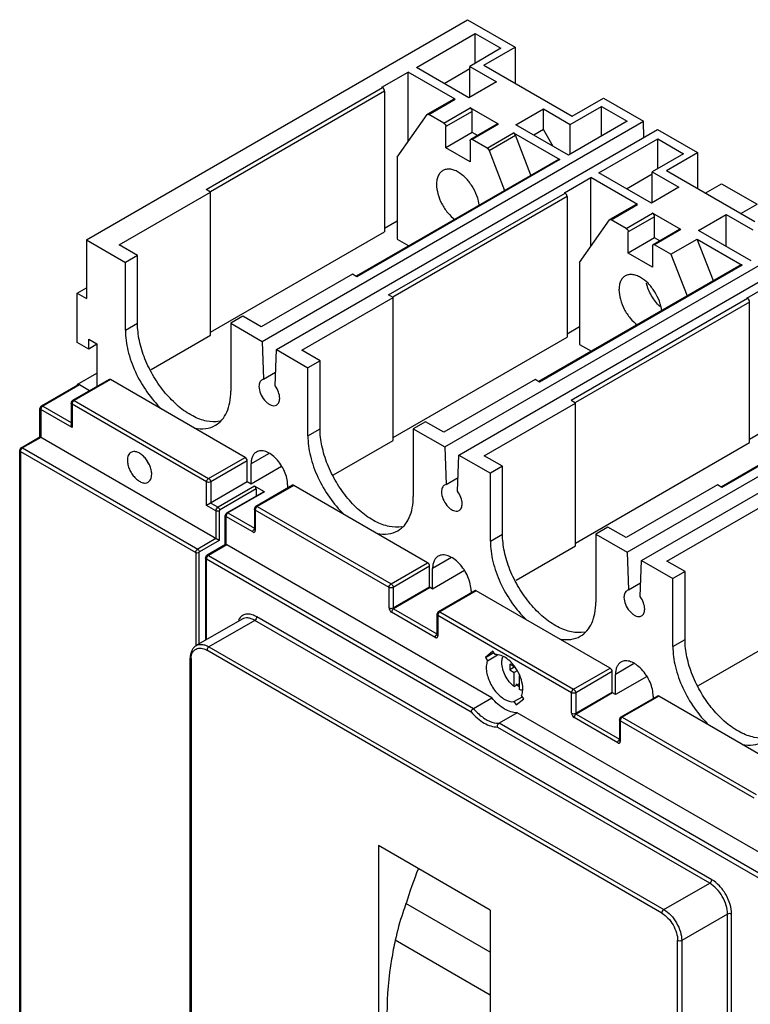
# Model space of a CAD drawing. Header units: millimetres. Extents: x 31 to 240, y 29 to 349.
# Tile 2 of 3: x 31 to 159, y 178 to 349. Entities that reach past the tile are written whole.
import ezdxf

# ---------------------------------------------------------------- set-up
doc = ezdxf.new("R2010")
doc.units = ezdxf.units.MM
doc.header["$LTSCALE"] = 24.598849
doc.layers.get('0').update_dxf_attribs({"linetype": 'CONTINUOUS'})

msp = doc.modelspace()

# ---------------------------------------------------------------- linework, layer by layer
at = {"color": 7, "linetype": 'Continuous'}
for p, q in [((43.01, 310.79), (109.48, 349.16)), ((109.48, 349.16), (117.75, 344.39)), ((100.55, 340.85), (110.8, 346.77)), ((110.8, 341.58), (110.8, 346.77)), ((110.8, 346.77), (115.29, 344.18)), ((115.29, 344.18), (109.85, 341.03)), ((112.31, 341.24), (117.75, 344.39)), ((117.75, 344.39), (117.75, 338.1)), ((94.53, 337.39), (99.12, 340.04)), ((99.12, 327.96), (99.12, 340.04)), ((107.31, 335.31), (99.12, 340.04)), ((109.71, 335.56), (100.55, 340.85)), ((105.36, 338.07), (109.85, 340.67)), ((109.85, 335.64), (109.85, 341.03)), ((109.85, 341.03), (114.51, 338.34)), ((112.31, 341.24), (127.72, 332.34)), ((114.51, 338.34), (109.71, 335.56)), ((63.89, 319.56), (94.64, 337.32)), ((95, 336.71), (64.63, 319.17)), ((94.64, 337.32), (94.53, 337.39)), ((95, 336.71), (95, 312.21)), ((107.06, 335.34), (102.46, 332.68)), ((102.71, 332.66), (107.31, 335.31)), ((127.72, 332.34), (133.17, 335.49)), ((133.17, 335.49), (140.14, 331.46)), ((105.33, 331.15), (109.93, 333.8)), ((110.28, 333.19), (105.69, 330.53)), ((114.88, 330.94), (109.93, 333.8)), ((110.28, 329.51), (110.28, 333.19)), ((117.91, 330.83), (122.72, 333.6)), ((122.72, 330.01), (122.72, 333.6)), ((122.72, 333.6), (127.38, 330.91)), ((127.38, 330.91), (132.83, 334.05)), ((132.83, 328.87), (132.83, 334.05)), ((132.83, 334.05), (137.32, 331.46)), ((73.67, 293.09), (140.14, 331.46)), ((97.2, 325.23), (102.4, 332.63)), ((102.4, 332.63), (102.46, 332.68)), ((105.33, 331.15), (102.71, 332.66)), ((137.32, 331.46), (127.07, 325.54)), ((140.23, 328.66), (140.14, 331.46)), ((76.14, 291.66), (142.61, 330.04)), ((105.69, 326.86), (105.69, 330.53)), ((110.28, 329.51), (105.69, 326.86)), ((114.63, 330.97), (110.03, 328.31)), ((114.88, 330.94), (110.28, 328.29)), ((111.2, 328.98), (110.28, 329.51)), ((127.07, 325.54), (117.91, 330.83)), ((122.72, 330.01), (121.02, 329.03)), ((124.41, 327.07), (122.72, 330.01)), ((127.38, 325.72), (127.38, 330.91)), ((142.61, 330.04), (149.57, 326.01)), ((109.93, 328.08), (109.93, 324.41)), ((112.91, 326.77), (110.28, 328.29)), ((112.91, 326.77), (117.5, 329.43)), ((113.21, 326.39), (117.81, 329.04)), ((117.5, 329.43), (125.55, 324.78)), ((120.52, 322.05), (117.81, 329.04)), ((132.37, 322.48), (142.62, 328.4)), ((142.62, 323.21), (142.62, 328.4)), ((142.62, 328.4), (147.11, 325.8)), ((109.93, 324.41), (105.69, 326.86)), ((113.21, 326.39), (115.93, 319.4)), ((125.3, 324.81), (90.04, 304.46)), ((125.55, 324.78), (90.19, 304.37)), ((97.2, 325.23), (97.2, 310.94)), ((147.11, 325.8), (141.67, 322.66)), ((144.13, 322.87), (149.57, 326.01)), ((149.57, 326.01), (149.57, 319.73)), ((141.67, 317.27), (141.67, 322.66)), ((141.67, 322.66), (146.33, 319.96)), ((144.13, 322.87), (159.54, 313.97)), ((126.35, 319.01), (130.94, 321.67)), ((130.94, 309.62), (130.94, 321.67)), ((139.11, 316.95), (130.94, 321.67)), ((141.53, 317.19), (132.37, 322.48)), ((137.18, 319.7), (141.67, 322.29)), ((64.66, 319.11), (63.89, 319.56)), ((146.33, 319.96), (141.53, 317.19)), ((150.92, 318.95), (153.75, 320.58)), ((153.75, 320.58), (159.96, 317)), ((48.75, 309.92), (64.66, 319.11)), ((64.66, 294.21), (64.66, 319.11)), ((95.71, 301.19), (126.46, 318.94)), ((126.82, 318.33), (96.45, 300.8)), ((126.46, 318.94), (126.35, 319.01)), ((126.82, 318.33), (126.82, 293.84)), ((138.86, 316.97), (134.27, 314.32)), ((134.51, 314.3), (139.11, 316.95)), ((157.13, 315.36), (159.96, 317)), ((129.01, 306.87), (134.21, 314.27)), ((134.21, 314.27), (134.27, 314.32)), ((137.15, 312.78), (134.51, 314.3)), ((137.15, 312.78), (141.74, 315.43)), ((142.09, 314.82), (137.49, 312.17)), ((146.66, 312.59), (141.74, 315.43)), ((142.09, 311.15), (142.09, 314.82)), ((149.73, 312.45), (154.54, 315.23)), ((154.54, 309.68), (154.54, 315.23)), ((154.54, 315.23), (159.2, 312.53)), ((97.2, 314.03), (95, 312.75)), ((105.49, 274.72), (171.96, 313.09)), ((146.44, 312.6), (141.84, 309.95)), ((146.66, 312.59), (142.07, 309.93)), ((158.89, 307.16), (149.73, 312.45)), ((43.01, 310.79), (43.01, 300.58)), ((43.01, 310.79), (49.8, 306.87)), ((64.66, 294.7), (95, 312.21)), ((97.2, 310.94), (99.24, 309.76)), ((107.96, 273.29), (174.43, 311.66)), ((137.49, 308.49), (137.49, 312.17)), ((142.09, 311.15), (137.49, 308.49)), ((143, 310.62), (142.09, 311.15)), ((144.92, 308.29), (149.51, 310.94)), ((152.33, 303.68), (149.51, 310.94)), ((149.51, 310.94), (157.36, 306.41)), ((51.92, 308.09), (48.75, 309.92)), ((141.74, 309.72), (141.74, 306.04)), ((144.92, 308.29), (142.07, 309.93)), ((51.92, 308.09), (49.8, 306.87)), ((51.92, 296.26), (51.92, 308.09)), ((141.74, 306.04), (137.49, 308.49)), ((144.92, 308.29), (147.74, 301.02)), ((49.8, 295.03), (49.8, 306.87)), ((157.11, 306.44), (121.86, 286.08)), ((157.36, 306.41), (122.01, 286)), ((129.01, 306.87), (129.01, 292.57)), ((89.41, 304.82), (73.5, 295.63)), ((90.19, 304.37), (89.41, 304.82)), ((41.42, 301.5), (43.01, 302.42)), ((158.17, 300.64), (162.76, 303.29)), ((41.42, 292.93), (41.42, 301.5)), ((41.42, 301.5), (43.01, 300.58)), ((80.57, 291.55), (96.48, 300.74)), ((96.48, 300.74), (95.71, 301.19)), ((96.48, 275.83), (96.48, 300.74)), ((158.3, 300.56), (127.53, 282.81)), ((158.3, 300.56), (158.17, 300.64)), ((158.65, 299.95), (128.27, 282.42)), ((158.65, 275.46), (158.65, 299.95)), ((70.31, 297.48), (68.19, 296.25)), ((73.5, 295.63), (70.31, 297.48)), ((49.8, 295.03), (51.92, 296.26)), ((68.19, 296.25), (68.19, 284.42)), ((68.19, 296.25), (73.67, 293.09)), ((129.01, 295.65), (126.82, 294.38)), ((43.44, 291.77), (43.44, 293.48)), ((43.44, 293.48), (44.85, 292.67)), ((54.3, 288.22), (64.66, 294.21)), ((96.48, 276.32), (126.82, 293.84)), ((137.31, 256.34), (203.78, 294.72)), ((43.44, 291.77), (41.42, 292.93)), ((44.85, 292.59), (43.44, 291.77)), ((44.85, 292.67), (44.85, 285.24)), ((73.67, 293.09), (73.9, 286.52)), ((129.01, 292.57), (131.06, 291.39)), ((139.78, 254.91), (206.25, 293.29)), ((75.91, 285.36), (76.14, 291.66)), ((76.14, 291.66), (81.62, 288.5)), ((83.74, 289.72), (80.57, 291.55)), ((83.74, 289.72), (81.62, 288.5)), ((81.62, 276.66), (81.62, 288.5)), ((83.74, 277.88), (83.74, 289.72)), ((41.42, 285.58), (44.85, 287.56)), ((73.9, 286.52), (76, 287.73)), ((188.93, 288.06), (153.68, 267.71)), ((189.18, 288.04), (153.83, 267.62)), ((35.16, 281.85), (41.53, 285.53)), ((41.78, 285.5), (35.41, 281.83)), ((46.97, 286.47), (40.61, 282.79)), ((47.22, 286.44), (40.86, 282.77)), ((41.42, 285.58), (41.42, 285.53)), ((41.52, 285.52), (41.42, 285.58)), ((43.54, 284.48), (41.78, 285.5)), ((70.69, 272.89), (47.22, 286.44)), ((73.9, 286.52), (73.63, 286.42)), ((121.23, 286.45), (105.32, 277.26)), ((122.01, 286), (121.23, 286.45)), ((35.41, 281.83), (40.36, 278.97)), ((40.36, 282.36), (40.36, 278.56)), ((40.5, 282.15), (40.5, 278.07)), ((63.97, 268.61), (40.5, 282.15)), ((40.86, 282.77), (64.32, 269.22)), ((75.91, 281.9), (76.18, 282)), ((112.39, 273.18), (128.3, 282.36)), ((128.3, 282.36), (127.53, 282.81)), ((128.3, 257.46), (128.3, 282.36)), ((34.91, 276.45), (34.91, 281.42)), ((35.06, 281.21), (35.06, 276.36)), ((40.5, 278.07), (35.06, 281.21)), ((40.5, 278.07), (40.36, 278.56)), ((102.13, 279.1), (100.01, 277.88)), ((105.32, 277.26), (102.13, 279.1)), ((31.63, 274.55), (34.91, 276.45)), ((35.06, 276.36), (31.88, 274.53)), ((66.17, 258.4), (34.91, 276.45)), ((81.62, 276.66), (83.74, 277.88)), ((100.01, 277.88), (100.01, 266.04)), ((100.01, 277.88), (105.49, 274.72)), ((160.82, 277.27), (158.65, 276.02)), ((86.12, 269.85), (96.48, 275.83)), ((105.49, 274.72), (105.72, 268.15)), ((128.3, 257.95), (158.65, 275.46)), ((31.38, 162.11), (31.38, 274.12)), ((31.52, 273.91), (31.52, 161.97)), ((31.52, 273.91), (62.07, 256.28)), ((31.88, 274.53), (62.42, 256.89)), ((64.32, 269.22), (70.69, 272.89)), ((74.75, 273.51), (71.72, 271.76)), ((107.73, 266.98), (107.96, 273.29)), ((107.96, 273.29), (113.44, 270.12)), ((115.56, 271.35), (112.39, 273.18)), ((71.04, 272.28), (64.68, 268.61)), ((71.04, 268.61), (71.04, 272.28)), ((71.72, 268.21), (71.72, 271.76)), ((77.01, 271.27), (71.72, 268.21)), ((115.56, 271.35), (113.44, 270.12)), ((115.56, 259.51), (115.56, 271.35)), ((113.44, 258.29), (113.44, 270.12)), ((71.04, 268.61), (63.97, 264.52)), ((63.97, 264.52), (63.97, 268.61)), ((64.68, 268.61), (64.68, 264.93)), ((72.32, 267.87), (65.96, 264.19)), ((71.72, 268.21), (71.04, 268.61)), ((74.06, 266.86), (72.32, 267.87)), ((78.92, 268.02), (72.56, 264.34)), ((79.17, 267.99), (72.81, 264.32)), ((78.09, 268.09), (78.09, 267.54)), ((102.51, 254.52), (79.17, 267.99)), ((105.72, 268.15), (105.45, 268.05)), ((105.72, 268.15), (107.82, 269.36)), ((153.05, 268.07), (137.14, 258.89)), ((153.83, 267.62), (153.05, 268.07)), ((72.6, 267.38), (66.24, 263.7)), ((67.49, 263.21), (73.86, 266.88)), ((74.06, 266.86), (67.69, 263.19)), ((72.6, 267.38), (72.6, 266.16)), ((65.6, 263.58), (63.97, 264.52)), ((64.68, 264.93), (65.96, 264.19)), ((72.81, 264.32), (96.14, 250.85)), ((65.6, 263.58), (65.6, 258.72)), ((66.17, 263.58), (66.17, 258.4)), ((67.23, 257.69), (67.22, 262.74)), ((67.34, 262.58), (67.34, 257.69)), ((72.02, 259.88), (67.34, 262.58)), ((67.69, 263.19), (72.31, 260.53)), ((72.31, 263.91), (72.31, 260.33)), ((72.45, 263.71), (72.45, 260.13)), ((95.79, 250.23), (72.45, 263.71)), ((107.73, 263.53), (108, 263.63)), ((144.21, 254.8), (160.12, 263.99)), ((113.44, 258.29), (115.56, 259.51)), ((133.95, 260.73), (131.83, 259.51)), ((131.83, 259.51), (131.83, 247.67)), ((131.83, 259.51), (137.31, 256.34)), ((137.14, 258.89), (133.95, 260.73)), ((65.6, 258.72), (62.42, 256.89)), ((66.17, 258.4), (62.71, 256.4)), ((67.25, 257.69), (64.04, 255.83)), ((67.47, 257.65), (64.29, 255.81)), ((67.25, 257.69), (67.34, 257.69)), ((113.69, 230.96), (67.47, 257.65)), ((117.94, 251.48), (128.3, 257.46)), ((62.07, 256.28), (62.07, 239.99)), ((62.63, 256.28), (62.63, 240.35)), ((64.29, 255.81), (110.51, 229.12)), ((137.31, 256.34), (137.54, 249.77)), ((63.79, 255.4), (63.79, 241.02)), ((63.94, 241.1), (63.94, 255.2)), ((63.94, 255.2), (110.07, 228.56)), ((96.14, 250.85), (102.51, 254.52)), ((106.69, 255.41), (103.37, 253.49)), ((139.55, 248.61), (139.78, 254.91)), ((139.78, 254.91), (145.26, 251.75)), ((147.38, 252.97), (144.21, 254.8)), ((102.86, 253.91), (96.5, 250.23)), ((102.86, 250.33), (102.86, 253.91)), ((103.37, 249.94), (103.37, 253.49)), ((108.94, 253.16), (103.37, 249.94)), ((147.38, 252.97), (145.26, 251.75)), ((147.38, 241.13), (147.38, 252.97)), ((137.54, 249.77), (139.64, 250.99)), ((145.26, 239.91), (145.26, 251.75)), ((95.79, 246.66), (95.79, 250.23)), ((96.5, 246.66), (102.86, 250.33)), ((96.5, 250.23), (96.5, 246.66)), ((102.94, 250.19), (96.58, 246.51)), ((103.37, 249.94), (102.94, 250.19)), ((110.74, 249.65), (104.38, 245.97)), ((110.99, 249.62), (104.63, 245.95)), ((110.08, 249.61), (110.08, 249.27)), ((134.33, 236.15), (110.99, 249.62)), ((137.54, 249.77), (137.27, 249.67)), ((103.84, 241.51), (96.22, 245.9)), ((96.58, 246.51), (104.13, 242.15)), ((104.13, 245.54), (104.13, 241.96)), ((104.63, 245.95), (127.96, 232.48)), ((70.16, 244.7), (62.17, 240.09)), ((72.36, 244.48), (64.37, 239.87)), ((151.69, 198.67), (72.36, 244.48)), ((152.04, 199.28), (72.71, 245.09)), ((104.27, 245.34), (104.27, 241.76)), ((127.61, 231.86), (104.27, 245.34)), ((139.55, 245.16), (139.82, 245.26)), ((145.26, 239.91), (147.38, 241.14)), ((143.35, 193.45), (64.02, 239.26)), ((64.37, 239.87), (143.7, 194.06)), ((113.89, 239.08), (112.58, 238.02)), ((112.58, 238.02), (114.02, 238.86)), ((114.27, 238.5), (113.89, 239.08)), ((149.76, 233.1), (160.12, 239.09)), ((61.11, 146.27), (61.11, 237.87)), ((61.26, 237.67), (61.25, 146.07)), ((112.58, 238.02), (112.95, 237.44)), ((112.95, 237.44), (114.7, 238.45)), ((116.81, 236.83), (116.81, 235.85)), ((117.58, 236.38), (116.81, 236.83)), ((138.38, 236.88), (135.26, 235.07)), ((117.71, 236.37), (116.81, 235.85)), ((116.81, 235.85), (117.58, 235.4)), ((117.58, 236.52), (117.58, 236.38)), ((117.66, 236.43), (117.58, 236.38)), ((118.09, 235.69), (117.58, 235.4)), ((117.58, 232.94), (117.58, 235.4)), ((127.96, 232.48), (134.33, 236.15)), ((134.68, 235.54), (128.32, 231.86)), ((134.68, 231.96), (134.68, 235.54)), ((117.58, 232.94), (118.5, 233.47)), ((118.5, 232.41), (118.5, 234.87)), ((135.25, 231.53), (135.26, 235.07)), ((140.66, 234.65), (135.25, 231.53)), ((127.61, 228.28), (127.61, 231.86)), ((128.32, 228.28), (134.68, 231.96)), ((128.32, 231.86), (128.32, 228.28)), ((134.76, 231.82), (128.4, 228.14)), ((135.25, 231.53), (134.76, 231.82)), ((110.51, 229.12), (113.69, 230.96)), ((117.56, 230.31), (119.04, 231.16)), ((117.56, 230.31), (117.94, 229.73)), ((117.94, 229.73), (119.26, 230.78)), ((119.26, 230.78), (118.88, 231.36)), ((142.56, 231.28), (136.2, 227.6)), ((142.81, 231.25), (136.45, 227.58)), ((141.83, 231.28), (141.83, 230.85)), ((166.15, 217.78), (142.81, 231.25)), ((118.14, 228.39), (114.96, 226.55)), ((165.66, 200.95), (118.14, 228.39)), ((161.77, 199.52), (114.96, 226.55)), ((135.66, 223.13), (128.04, 227.53)), ((128.4, 228.14), (135.95, 223.78)), ((135.95, 227.17), (135.95, 223.59)), ((136.09, 226.97), (136.09, 223.39)), ((159.43, 213.49), (136.09, 226.97)), ((136.45, 227.58), (159.78, 214.11)), ((114.69, 225.89), (161.42, 198.91)), ((93.92, 205.24), (93.92, 160.5)), ((113.43, 193.97), (93.92, 205.24)), ((143.7, 194.06), (151.69, 198.67)), ((113.43, 186.63), (98.73, 195.12)), ((113.43, 193.97), (113.43, 134.3)), ((154.8, 193.29), (146.81, 188.67)), ((154.79, 101.69), (154.8, 193.29)), ((155.5, 101.69), (155.51, 193.29)), ((113.43, 179.17), (96.86, 188.74)), ((146.09, 97.08), (146.1, 188.67)), ((146.81, 188.67), (146.8, 97.08))]:
    msp.add_line(p, q, dxfattribs=at)
for centre, radius, start, end in [((35.41, 281.42), 0.5, 119.9999, 180), ((35.9, 281.14), 0.849, 141.2679, 150.039), ((40.86, 282.36), 0.5, 119.9999, 180), ((41.27, 282.11), 0.772, 158.8442, 163.9656), ((41.34, 282.08), 0.845, 141.1865, 158.8137), ((31.88, 274.12), 0.5, 119.9999, 180), ((32.36, 273.84), 0.848, 141.2592, 158.7262), ((57.69, 274.27), 4.62, 206.4559, 213.67), ((72.81, 263.91), 0.5, 119.9999, 180), ((68.18, 262.5), 0.844, 140.7819, 158.3193), ((73.22, 263.66), 0.772, 158.8442, 163.9656), ((73.29, 263.63), 0.845, 141.1865, 158.8137), ((64.29, 255.4), 0.5, 119.9999, 179.9954), ((64.78, 255.12), 0.849, 141.2657, 150.0359), ((104.63, 245.54), 0.5, 119.9999, 180), ((105.04, 245.29), 0.772, 158.8442, 163.9656), ((105.11, 245.26), 0.845, 141.1865, 158.8137), ((64.75, 237.67), 3.49, 177.2766, 180.011), ((122.38, 237.83), 6.29, 224.5155, 227.3523), ((122.14, 237.56), 5.93, 227.3548, 229.7298), ((121.9, 237.29), 5.57, 229.7287, 232.0979), ((136.45, 227.17), 0.5, 119.9999, 180), ((136.86, 226.92), 0.772, 158.8442, 163.9656), ((136.93, 226.89), 0.845, 141.1865, 158.8137), ((178.6, 170.31), 83.63, 158.3165, 162.7442)]:
    msp.add_arc(centre, radius, start, end, dxfattribs=at)
msp.add_ellipse((158.3, 300.16), major_axis=(-0.25, 0.433), ratio=0.577357, start_param=-2.356254, end_param=-0.785458, dxfattribs=at)
for points, knots in [([(95, 336.71), (95, 336.83), (94.92, 337.07), (94.75, 337.26), (94.64, 337.32)], [0, 0, 0, 0, 0.49999, 1, 1, 1, 1]), ([(107.31, 335.31), (107.29, 335.32), (107.21, 335.36), (107.11, 335.37), (107.06, 335.34)], [0, 0, 0, 0, 0.295789, 1, 1, 1, 1]), ([(110.28, 333.19), (110.28, 333.31), (110.2, 333.55), (110.04, 333.74), (109.93, 333.8)], [0, 0, 0, 0, 0.499999, 1, 1, 1, 1]), ([(102.46, 332.68), (102.48, 332.69), (102.56, 332.72), (102.65, 332.69), (102.71, 332.66)], [0, 0, 0, 0, 0.220973, 1, 1, 1, 1]), ([(105.33, 331.15), (105.44, 331.08), (105.61, 330.89), (105.69, 330.65), (105.69, 330.53)], [0, 0, 0, 0, 0.499997, 1, 1, 1, 1]), ([(114.88, 330.94), (114.84, 330.96), (114.76, 331), (114.66, 330.99), (114.63, 330.97)], [0, 0, 0, 0, 0.550037, 1, 1, 1, 1]), ([(109.93, 328.08), (109.93, 328.13), (109.94, 328.22), (110, 328.29), (110.03, 328.31)], [0, 0, 0, 0, 0.550033, 1, 1, 1, 1]), ([(110.03, 328.31), (110.07, 328.33), (110.16, 328.35), (110.24, 328.31), (110.28, 328.29)], [0, 0, 0, 0, 0.449956, 1, 1, 1, 1]), ([(117.81, 329.04), (117.79, 329.08), (117.72, 329.23), (117.61, 329.37), (117.5, 329.43)], [0, 0, 0, 0, 0.263053, 1, 1, 1, 1]), ([(112.91, 326.77), (112.94, 326.75), (113.07, 326.65), (113.17, 326.51), (113.21, 326.39)], [0, 0, 0, 0, 0.229293, 1, 1, 1, 1]), ([(125.55, 324.78), (125.5, 324.81), (125.42, 324.84), (125.33, 324.83), (125.3, 324.81)], [0, 0, 0, 0, 0.550044, 1, 1, 1, 1]), ([(105.16, 322.87), (104.98, 322.77), (104.66, 322.5), (104.31, 321.93), (104.1, 321.23), (104.06, 320.72), (104.06, 320.45)], [0, 0, 0, 0, 0.217783, 0.45091, 0.710297, 1, 1, 1, 1]), ([(107.81, 322.61), (107.58, 322.75), (107.11, 322.97), (106.4, 323.14), (105.74, 323.12), (105.33, 322.97), (105.16, 322.87)], [0, 0, 0, 0, 0.289702, 0.549088, 0.782216, 1, 1, 1, 1]), ([(111.52, 316.75), (111.45, 317.33), (111.14, 318.52), (110.32, 320.16), (109.21, 321.58), (108.29, 322.33), (107.81, 322.61)], [0, 0, 0, 0, 0.245531, 0.508262, 0.766561, 1, 1, 1, 1]), ([(104.06, 320.45), (104.06, 319.89), (104.25, 318.72), (104.93, 317.05), (105.94, 315.51), (106.81, 314.65), (107.28, 314.31)], [0, 0, 0, 0, 0.23344, 0.491739, 0.754469, 1, 1, 1, 1]), ([(126.82, 318.33), (126.82, 318.45), (126.74, 318.69), (126.57, 318.88), (126.46, 318.94)], [0, 0, 0, 0, 0.49999, 1, 1, 1, 1]), ([(139.11, 316.95), (139.07, 316.97), (138.99, 317.01), (138.9, 316.99), (138.86, 316.97)], [0, 0, 0, 0, 0.550347, 1, 1, 1, 1]), ([(134.27, 314.32), (134.3, 314.34), (134.39, 314.35), (134.47, 314.32), (134.51, 314.3)], [0, 0, 0, 0, 0.449763, 1, 1, 1, 1]), ([(142.09, 314.82), (142.09, 314.94), (142.01, 315.18), (141.84, 315.37), (141.74, 315.43)], [0, 0, 0, 0, 0.499941, 1, 1, 1, 1]), ([(137.15, 312.78), (137.25, 312.72), (137.41, 312.53), (137.49, 312.29), (137.49, 312.17)], [0, 0, 0, 0, 0.501053, 1, 1, 1, 1]), ([(146.66, 312.59), (146.64, 312.6), (146.57, 312.63), (146.48, 312.63), (146.44, 312.6)], [0, 0, 0, 0, 0.289697, 1, 1, 1, 1]), ([(141.74, 309.72), (141.74, 309.77), (141.75, 309.86), (141.81, 309.93), (141.84, 309.95)], [0, 0, 0, 0, 0.550223, 1, 1, 1, 1]), ([(141.84, 309.95), (141.85, 309.96), (141.93, 309.98), (142.01, 309.96), (142.07, 309.93)], [0, 0, 0, 0, 0.224093, 1, 1, 1, 1]), ([(157.36, 306.41), (157.32, 306.43), (157.24, 306.47), (157.15, 306.45), (157.11, 306.44)], [0, 0, 0, 0, 0.550044, 1, 1, 1, 1]), ([(136.96, 304.51), (136.79, 304.41), (136.46, 304.13), (136.11, 303.57), (135.91, 302.86), (135.87, 302.35), (135.87, 302.08)], [0, 0, 0, 0, 0.217783, 0.45091, 0.710297, 1, 1, 1, 1]), ([(139.61, 304.25), (139.38, 304.38), (138.92, 304.6), (138.21, 304.77), (137.54, 304.76), (137.14, 304.61), (136.96, 304.51)], [0, 0, 0, 0, 0.289702, 0.549088, 0.782216, 1, 1, 1, 1]), ([(143.33, 298.38), (143.26, 298.96), (142.95, 300.14), (142.13, 301.79), (141.02, 303.22), (140.1, 303.97), (139.61, 304.25)], [0, 0, 0, 0, 0.245352, 0.508087, 0.766483, 1, 1, 1, 1]), ([(135.87, 302.08), (135.87, 301.53), (136.06, 300.35), (136.74, 298.67), (137.75, 297.14), (138.63, 296.28), (139.1, 295.93)], [0, 0, 0, 0, 0.233518, 0.491914, 0.754648, 1, 1, 1, 1]), ([(143.01, 299.17), (142.44, 299.72), (141.47, 300.99), (140.85, 302.47), (140.66, 303.24)], [0, 0, 0, 0, 0.5, 1, 1, 1, 1]), ([(66.2, 279.17), (65.47, 279.03), (64.28, 279.08), (62.74, 279.53), (61.04, 280.3), (58.94, 281.76), (56.66, 284.09), (54.69, 286.89), (53.16, 289.97), (52.18, 293.12), (51.92, 295.24), (51.92, 296.26)], [0, 0, 0, 0, 0.091157, 0.142287, 0.197475, 0.319439, 0.454218, 0.596284, 0.738965, 0.875468, 1, 1, 1, 1]), ([(49.8, 295.03), (49.8, 293.85), (50.16, 291.35), (51.46, 287.71), (53.45, 284.25), (55.18, 282.21), (56.12, 281.3)], [0, 0, 0, 0, 0.230062, 0.483766, 0.746028, 1, 1, 1, 1]), ([(41.78, 285.5), (41.73, 285.52), (41.65, 285.56), (41.56, 285.54), (41.53, 285.53)], [0, 0, 0, 0, 0.550744, 1, 1, 1, 1]), ([(47.22, 286.44), (47.18, 286.46), (47.1, 286.5), (47, 286.48), (46.97, 286.47)], [0, 0, 0, 0, 0.550038, 1, 1, 1, 1]), ([(73.63, 286.42), (73.55, 286.37), (73.39, 286.24), (73.22, 285.97), (73.12, 285.63), (73.1, 285.38), (73.1, 285.25)], [0, 0, 0, 0, 0.217934, 0.451027, 0.710571, 1, 1, 1, 1]), ([(73.1, 285.25), (73.1, 284.84), (73.31, 283.97), (73.88, 283.02), (74.49, 282.4), (75.07, 281.99), (75.61, 281.84), (75.91, 281.9)], [0, 0, 0, 0, 0.261555, 0.547056, 0.682504, 0.804923, 1, 1, 1, 1]), ([(76.71, 283.17), (76.71, 283.54), (76.53, 284.33), (76.16, 285.03), (75.91, 285.36)], [0, 0, 0, 0, 0.475924, 1, 1, 1, 1]), ([(65.49, 278.47), (65.92, 278.72), (66.73, 279.39), (67.58, 280.79), (68.09, 282.51), (68.19, 283.76), (68.19, 284.42)], [0, 0, 0, 0, 0.217782, 0.450954, 0.710216, 1, 1, 1, 1]), ([(76.18, 282), (76.26, 282.05), (76.42, 282.19), (76.59, 282.46), (76.69, 282.8), (76.71, 283.04), (76.71, 283.17)], [0, 0, 0, 0, 0.217934, 0.451027, 0.710571, 1, 1, 1, 1]), ([(35.16, 281.56), (35.15, 281.54), (35.11, 281.47), (35.08, 281.39), (35.07, 281.33)], [0, 0, 0, 0, 0.257347, 1, 1, 1, 1]), ([(35.16, 281.85), (35.2, 281.87), (35.29, 281.88), (35.37, 281.85), (35.41, 281.83)], [0, 0, 0, 0, 0.449978, 1, 1, 1, 1]), ([(35.41, 281.83), (35.4, 281.82), (35.33, 281.77), (35.27, 281.72), (35.24, 281.67)], [0, 0, 0, 0, 0.232339, 1, 1, 1, 1]), ([(40.5, 282.15), (40.46, 282.18), (40.39, 282.23), (40.36, 282.32), (40.36, 282.36)], [0, 0, 0, 0, 0.550026, 1, 1, 1, 1]), ([(40.53, 282.32), (40.52, 282.31), (40.51, 282.25), (40.5, 282.2), (40.5, 282.15)], [0, 0, 0, 0, 0.264707, 1, 1, 1, 1]), ([(40.61, 282.79), (40.64, 282.81), (40.73, 282.82), (40.81, 282.79), (40.86, 282.77)], [0, 0, 0, 0, 0.449245, 1, 1, 1, 1]), ([(40.86, 282.77), (40.84, 282.76), (40.77, 282.71), (40.72, 282.66), (40.68, 282.61)], [0, 0, 0, 0, 0.231066, 1, 1, 1, 1]), ([(35.06, 281.21), (35.02, 281.24), (34.95, 281.29), (34.91, 281.38), (34.91, 281.42)], [0, 0, 0, 0, 0.550028, 1, 1, 1, 1]), ([(61.87, 277.98), (62.5, 277.86), (63.77, 277.78), (64.98, 278.17), (65.49, 278.47)], [0, 0, 0, 0, 0.523149, 1, 1, 1, 1]), ([(81.62, 276.66), (81.62, 275.47), (81.97, 272.98), (83.28, 269.34), (85.26, 265.89), (86.99, 263.84), (87.93, 262.94)], [0, 0, 0, 0, 0.230047, 0.483727, 0.745985, 1, 1, 1, 1]), ([(98.02, 260.8), (97.29, 260.66), (96.1, 260.71), (94.56, 261.16), (92.86, 261.92), (90.76, 263.39), (88.48, 265.72), (86.51, 268.52), (84.98, 271.6), (84, 274.75), (83.74, 276.87), (83.74, 277.88)], [0, 0, 0, 0, 0.091158, 0.142289, 0.197478, 0.319443, 0.454223, 0.596288, 0.738967, 0.875469, 1, 1, 1, 1]), ([(31.63, 274.55), (31.66, 274.57), (31.75, 274.58), (31.84, 274.55), (31.88, 274.53)], [0, 0, 0, 0, 0.449973, 1, 1, 1, 1]), ([(31.52, 273.91), (31.48, 273.94), (31.41, 273.99), (31.38, 274.08), (31.38, 274.12)], [0, 0, 0, 0, 0.550026, 1, 1, 1, 1]), ([(31.52, 273.91), (31.52, 273.93), (31.53, 274.01), (31.55, 274.09), (31.57, 274.15)], [0, 0, 0, 0, 0.232337, 1, 1, 1, 1]), ([(31.88, 274.53), (31.86, 274.52), (31.79, 274.47), (31.74, 274.42), (31.7, 274.37)], [0, 0, 0, 0, 0.232339, 1, 1, 1, 1]), ([(50.78, 273.75), (50.68, 273.69), (50.49, 273.54), (50.29, 273.21), (50.18, 272.82), (50.15, 272.53), (50.15, 272.38)], [0, 0, 0, 0, 0.217696, 0.450894, 0.710627, 1, 1, 1, 1]), ([(54.4, 269.93), (54.4, 270.18), (54.33, 270.72), (54.06, 271.51), (53.64, 272.28), (53.12, 272.95), (52.53, 273.47), (51.91, 273.81), (51.3, 273.93), (50.93, 273.84), (50.78, 273.75)], [0, 0, 0, 0, 0.128793, 0.270598, 0.417873, 0.56237, 0.696188, 0.813589, 0.913065, 1, 1, 1, 1]), ([(71.04, 272.28), (71.04, 272.4), (70.96, 272.64), (70.79, 272.83), (70.69, 272.89)], [0, 0, 0, 0, 0.499999, 1, 1, 1, 1]), ([(72.65, 273.82), (72.5, 273.74), (72.23, 273.5), (71.93, 273.02), (71.76, 272.42), (71.72, 271.99), (71.72, 271.76)], [0, 0, 0, 0, 0.217729, 0.45088, 0.710474, 1, 1, 1, 1]), ([(78.09, 268.09), (78.09, 268.47), (77.98, 269.28), (77.58, 270.47), (76.96, 271.61), (76.17, 272.62), (75.28, 273.41), (74.35, 273.91), (73.44, 274.1), (72.88, 273.95), (72.65, 273.82)], [0, 0, 0, 0, 0.128821, 0.270591, 0.417891, 0.562388, 0.696203, 0.813596, 0.913066, 1, 1, 1, 1]), ([(50.15, 272.38), (50.15, 272.12), (50.23, 271.58), (50.49, 270.79), (50.91, 270.03), (51.43, 269.36), (52.02, 268.83), (52.64, 268.49), (53.25, 268.37), (53.63, 268.47), (53.78, 268.55)], [0, 0, 0, 0, 0.128793, 0.270599, 0.417873, 0.56237, 0.696188, 0.813589, 0.913065, 1, 1, 1, 1]), ([(53.78, 268.55), (53.87, 268.61), (54.06, 268.77), (54.26, 269.09), (54.37, 269.49), (54.4, 269.77), (54.4, 269.93)], [0, 0, 0, 0, 0.217695, 0.450893, 0.710624, 1, 1, 1, 1]), ([(63.97, 268.61), (63.97, 268.73), (64.05, 268.97), (64.22, 269.16), (64.32, 269.22)], [0, 0, 0, 0, 0.500002, 1, 1, 1, 1]), ([(64.68, 268.61), (64.57, 268.55), (64.32, 268.5), (64.07, 268.55), (63.97, 268.61)], [0, 0, 0, 0, 0.499999, 1, 1, 1, 1]), ([(64.32, 269.22), (64.35, 269.2), (64.45, 269.13), (64.53, 269.04), (64.57, 268.95)], [0, 0, 0, 0, 0.229114, 1, 1, 1, 1]), ([(64.57, 268.95), (64.59, 268.93), (64.64, 268.82), (64.68, 268.7), (64.68, 268.61)], [0, 0, 0, 0, 0.267144, 1, 1, 1, 1]), ([(72.6, 267.38), (72.6, 267.47), (72.54, 267.66), (72.41, 267.82), (72.32, 267.87)], [0, 0, 0, 0, 0.499993, 1, 1, 1, 1]), ([(79.17, 267.99), (79.13, 268.02), (79.05, 268.05), (78.96, 268.04), (78.92, 268.02)], [0, 0, 0, 0, 0.550038, 1, 1, 1, 1]), ([(105.45, 268.05), (105.37, 268), (105.21, 267.87), (105.04, 267.59), (104.94, 267.25), (104.92, 267.01), (104.92, 266.88)], [0, 0, 0, 0, 0.217934, 0.451027, 0.710571, 1, 1, 1, 1]), ([(74.06, 266.86), (74.04, 266.87), (73.98, 266.9), (73.9, 266.91), (73.86, 266.88)], [0, 0, 0, 0, 0.293907, 1, 1, 1, 1]), ([(97.31, 260.09), (97.74, 260.34), (98.55, 261.01), (99.4, 262.41), (99.91, 264.13), (100.01, 265.38), (100.01, 266.04)], [0, 0, 0, 0, 0.217782, 0.450954, 0.710216, 1, 1, 1, 1]), ([(104.92, 266.88), (104.92, 266.46), (105.13, 265.6), (105.7, 264.65), (106.31, 264.03), (106.89, 263.62), (107.43, 263.47), (107.73, 263.53)], [0, 0, 0, 0, 0.261555, 0.547056, 0.682504, 0.804923, 1, 1, 1, 1]), ([(108.53, 264.8), (108.53, 265.17), (108.35, 265.95), (107.98, 266.65), (107.73, 266.98)], [0, 0, 0, 0, 0.475924, 1, 1, 1, 1]), ([(72.56, 264.34), (72.59, 264.36), (72.68, 264.38), (72.77, 264.34), (72.81, 264.32)], [0, 0, 0, 0, 0.449245, 1, 1, 1, 1]), ([(72.81, 264.32), (72.79, 264.31), (72.73, 264.27), (72.67, 264.21), (72.63, 264.16)], [0, 0, 0, 0, 0.231066, 1, 1, 1, 1]), ([(108, 263.63), (108.08, 263.68), (108.24, 263.81), (108.41, 264.09), (108.51, 264.42), (108.53, 264.67), (108.53, 264.8)], [0, 0, 0, 0, 0.217934, 0.451027, 0.710571, 1, 1, 1, 1]), ([(65.6, 263.58), (65.6, 263.7), (65.69, 263.94), (65.85, 264.13), (65.96, 264.19)], [0, 0, 0, 0, 0.499753, 1, 1, 1, 1]), ([(66.17, 263.58), (66.09, 263.53), (65.89, 263.49), (65.69, 263.53), (65.6, 263.58)], [0, 0, 0, 0, 0.499995, 1, 1, 1, 1]), ([(65.96, 264.19), (66.04, 264.14), (66.17, 263.99), (66.24, 263.8), (66.24, 263.7)], [0, 0, 0, 0, 0.49975, 1, 1, 1, 1]), ([(67.22, 262.74), (67.22, 262.83), (67.28, 263.02), (67.41, 263.16), (67.49, 263.21)], [0, 0, 0, 0, 0.499993, 1, 1, 1, 1]), ([(67.34, 262.58), (67.32, 262.59), (67.27, 262.62), (67.22, 262.69), (67.22, 262.74)], [0, 0, 0, 0, 0.29387, 1, 1, 1, 1]), ([(67.36, 262.71), (67.35, 262.69), (67.35, 262.65), (67.34, 262.61), (67.34, 262.58)], [0, 0, 0, 0, 0.262693, 1, 1, 1, 1]), ([(67.49, 263.21), (67.51, 263.22), (67.57, 263.24), (67.65, 263.22), (67.69, 263.19)], [0, 0, 0, 0, 0.220804, 1, 1, 1, 1]), ([(67.69, 263.19), (67.68, 263.18), (67.61, 263.14), (67.56, 263.08), (67.52, 263.04)], [0, 0, 0, 0, 0.231364, 1, 1, 1, 1]), ([(72.45, 263.71), (72.41, 263.73), (72.34, 263.79), (72.31, 263.87), (72.31, 263.91)], [0, 0, 0, 0, 0.550026, 1, 1, 1, 1]), ([(72.48, 263.87), (72.48, 263.86), (72.46, 263.8), (72.45, 263.75), (72.45, 263.71)], [0, 0, 0, 0, 0.264707, 1, 1, 1, 1]), ([(72.02, 259.88), (72.02, 259.97), (72.07, 260.16), (72.18, 260.33), (72.25, 260.4)], [0, 0, 0, 0, 0.482532, 1, 1, 1, 1]), ([(72.02, 259.88), (72.07, 259.85), (72.17, 259.8), (72.34, 259.83), (72.44, 259.96), (72.45, 260.07), (72.45, 260.13)], [0, 0, 0, 0, 0.275393, 0.499998, 0.724604, 1, 1, 1, 1]), ([(72.31, 260.33), (72.31, 260.29), (72.34, 260.21), (72.41, 260.15), (72.45, 260.13)], [0, 0, 0, 0, 0.449974, 1, 1, 1, 1]), ([(93.7, 259.61), (94.33, 259.48), (95.59, 259.41), (96.8, 259.8), (97.31, 260.09)], [0, 0, 0, 0, 0.523064, 1, 1, 1, 1]), ([(129.84, 242.42), (129.11, 242.29), (127.92, 242.34), (126.38, 242.79), (124.68, 243.55), (122.58, 245.01), (120.3, 247.34), (118.33, 250.14), (116.8, 253.22), (115.82, 256.37), (115.56, 258.5), (115.56, 259.51)], [0, 0, 0, 0, 0.09116, 0.142291, 0.197481, 0.319447, 0.454227, 0.596291, 0.738969, 0.87547, 1, 1, 1, 1]), ([(67.47, 257.65), (67.46, 257.65), (67.42, 257.67), (67.38, 257.69), (67.34, 257.69)], [0, 0, 0, 0, 0.270342, 1, 1, 1, 1]), ([(113.44, 258.29), (113.44, 257.1), (113.79, 254.61), (115.09, 250.98), (117.08, 247.52), (118.8, 245.47), (119.74, 244.57)], [0, 0, 0, 0, 0.230032, 0.483687, 0.745942, 1, 1, 1, 1]), ([(62.07, 256.28), (62.07, 256.4), (62.15, 256.64), (62.32, 256.83), (62.42, 256.89)], [0, 0, 0, 0, 0.499747, 1, 1, 1, 1]), ([(62.63, 256.28), (62.55, 256.23), (62.35, 256.19), (62.15, 256.23), (62.07, 256.28)], [0, 0, 0, 0, 0.499739, 1, 1, 1, 1]), ([(62.42, 256.89), (62.51, 256.84), (62.64, 256.69), (62.71, 256.49), (62.71, 256.4)], [0, 0, 0, 0, 0.499757, 1, 1, 1, 1]), ([(64.04, 255.83), (64.07, 255.85), (64.17, 255.87), (64.25, 255.83), (64.29, 255.81)], [0, 0, 0, 0, 0.44997, 1, 1, 1, 1]), ([(64.29, 255.81), (64.28, 255.8), (64.21, 255.76), (64.15, 255.7), (64.11, 255.65)], [0, 0, 0, 0, 0.232338, 1, 1, 1, 1]), ([(110.08, 249.61), (110.08, 250.02), (109.97, 250.87), (109.55, 252.12), (108.89, 253.33), (108.06, 254.39), (107.12, 255.23), (106.14, 255.76), (105.18, 255.95), (104.59, 255.8), (104.35, 255.66)], [0, 0, 0, 0, 0.128829, 0.270573, 0.417885, 0.562383, 0.6962, 0.813592, 0.913064, 1, 1, 1, 1]), ([(63.94, 255.2), (63.9, 255.22), (63.83, 255.27), (63.79, 255.36), (63.79, 255.4)], [0, 0, 0, 0, 0.550019, 1, 1, 1, 1]), ([(64.04, 255.54), (64.03, 255.53), (63.99, 255.45), (63.96, 255.37), (63.95, 255.31)], [0, 0, 0, 0, 0.257349, 1, 1, 1, 1]), ([(102.86, 253.91), (102.86, 254.03), (102.78, 254.27), (102.61, 254.46), (102.51, 254.52)], [0, 0, 0, 0, 0.499999, 1, 1, 1, 1]), ([(104.35, 255.66), (104.19, 255.57), (103.9, 255.33), (103.59, 254.82), (103.4, 254.19), (103.37, 253.73), (103.37, 253.49)], [0, 0, 0, 0, 0.217766, 0.450897, 0.71037, 1, 1, 1, 1]), ([(95.79, 250.23), (95.79, 250.36), (95.87, 250.6), (96.04, 250.79), (96.14, 250.85)], [0, 0, 0, 0, 0.500002, 1, 1, 1, 1]), ([(96.14, 250.85), (96.17, 250.83), (96.27, 250.76), (96.35, 250.66), (96.39, 250.58)], [0, 0, 0, 0, 0.229114, 1, 1, 1, 1]), ([(96.39, 250.58), (96.41, 250.56), (96.46, 250.45), (96.5, 250.32), (96.5, 250.23)], [0, 0, 0, 0, 0.267144, 1, 1, 1, 1]), ([(96.5, 250.23), (96.39, 250.17), (96.14, 250.13), (95.89, 250.17), (95.79, 250.23)], [0, 0, 0, 0, 0.499999, 1, 1, 1, 1]), ([(102.94, 250.19), (102.93, 250.19), (102.89, 250.23), (102.86, 250.29), (102.86, 250.33)], [0, 0, 0, 0, 0.240363, 1, 1, 1, 1]), ([(110.99, 249.62), (110.95, 249.65), (110.87, 249.68), (110.78, 249.67), (110.74, 249.65)], [0, 0, 0, 0, 0.550038, 1, 1, 1, 1]), ([(137.27, 249.67), (137.19, 249.62), (137.03, 249.49), (136.86, 249.22), (136.76, 248.88), (136.74, 248.63), (136.74, 248.51)], [0, 0, 0, 0, 0.217934, 0.451027, 0.710571, 1, 1, 1, 1]), ([(129.13, 241.72), (129.56, 241.97), (130.37, 242.64), (131.22, 244.04), (131.73, 245.76), (131.83, 247.01), (131.83, 247.67)], [0, 0, 0, 0, 0.217782, 0.450954, 0.710215, 1, 1, 1, 1]), ([(136.74, 248.51), (136.74, 248.09), (136.95, 247.22), (137.52, 246.28), (138.13, 245.66), (138.71, 245.24), (139.25, 245.09), (139.55, 245.16)], [0, 0, 0, 0, 0.261555, 0.547056, 0.682504, 0.804923, 1, 1, 1, 1]), ([(140.35, 246.42), (140.35, 246.8), (140.17, 247.58), (139.8, 248.28), (139.55, 248.61)], [0, 0, 0, 0, 0.475924, 1, 1, 1, 1]), ([(72.71, 245.09), (72.46, 245.24), (71.96, 245.47), (71.18, 245.61), (70.47, 245.49), (70.09, 245.23), (69.93, 245.08)], [0, 0, 0, 0, 0.293258, 0.550061, 0.779247, 1, 1, 1, 1]), ([(95.79, 246.66), (95.79, 246.51), (95.89, 246.21), (96.1, 245.98), (96.22, 245.9)], [0, 0, 0, 0, 0.500001, 1, 1, 1, 1]), ([(95.79, 246.66), (95.89, 246.59), (96.14, 246.55), (96.39, 246.59), (96.5, 246.66)], [0, 0, 0, 0, 0.500001, 1, 1, 1, 1]), ([(96.58, 246.51), (96.47, 246.45), (96.31, 246.26), (96.22, 246.02), (96.22, 245.9)], [0, 0, 0, 0, 0.499998, 1, 1, 1, 1]), ([(96.5, 246.66), (96.5, 246.64), (96.51, 246.59), (96.54, 246.53), (96.58, 246.51)], [0, 0, 0, 0, 0.240499, 1, 1, 1, 1]), ([(104.27, 245.34), (104.23, 245.36), (104.16, 245.41), (104.13, 245.5), (104.13, 245.54)], [0, 0, 0, 0, 0.550026, 1, 1, 1, 1]), ([(104.3, 245.5), (104.3, 245.49), (104.28, 245.43), (104.27, 245.38), (104.27, 245.34)], [0, 0, 0, 0, 0.264707, 1, 1, 1, 1]), ([(104.38, 245.97), (104.41, 245.99), (104.5, 246.01), (104.59, 245.97), (104.63, 245.95)], [0, 0, 0, 0, 0.449245, 1, 1, 1, 1]), ([(104.63, 245.95), (104.61, 245.94), (104.55, 245.9), (104.49, 245.84), (104.45, 245.79)], [0, 0, 0, 0, 0.231066, 1, 1, 1, 1]), ([(139.82, 245.26), (139.9, 245.3), (140.06, 245.44), (140.23, 245.71), (140.33, 246.05), (140.35, 246.29), (140.35, 246.42)], [0, 0, 0, 0, 0.217934, 0.451027, 0.710571, 1, 1, 1, 1]), ([(69.71, 244.82), (69.69, 244.79), (69.62, 244.68), (69.55, 244.56), (69.51, 244.46)], [0, 0, 0, 0, 0.243953, 1, 1, 1, 1]), ([(72.36, 244.48), (72.17, 244.59), (71.78, 244.77), (71.19, 244.92), (70.64, 244.9), (70.31, 244.78), (70.16, 244.7)], [0, 0, 0, 0, 0.28954, 0.549113, 0.782254, 1, 1, 1, 1]), ([(72.71, 245.09), (72.71, 244.97), (72.63, 244.73), (72.47, 244.54), (72.36, 244.48)], [0, 0, 0, 0, 0.499996, 1, 1, 1, 1]), ([(103.84, 241.51), (103.84, 241.6), (103.89, 241.79), (104, 241.96), (104.07, 242.03)], [0, 0, 0, 0, 0.482532, 1, 1, 1, 1]), ([(104.13, 241.96), (104.13, 241.92), (104.16, 241.84), (104.23, 241.78), (104.27, 241.76)], [0, 0, 0, 0, 0.449974, 1, 1, 1, 1]), ([(62.17, 240.09), (62.32, 240.17), (62.65, 240.29), (63.2, 240.3), (63.79, 240.16), (64.18, 239.98), (64.37, 239.87)], [0, 0, 0, 0, 0.217746, 0.450887, 0.71046, 1, 1, 1, 1]), ([(103.84, 241.51), (103.89, 241.48), (103.99, 241.43), (104.16, 241.46), (104.26, 241.59), (104.27, 241.7), (104.27, 241.76)], [0, 0, 0, 0, 0.275393, 0.499998, 0.724604, 1, 1, 1, 1]), ([(125.52, 241.23), (126.16, 241.11), (127.41, 241.03), (128.62, 241.42), (129.13, 241.72)], [0, 0, 0, 0, 0.522978, 1, 1, 1, 1]), ([(161.66, 224.05), (160.93, 223.91), (159.74, 223.96), (158.2, 224.41), (156.5, 225.18), (154.4, 226.64), (152.12, 228.97), (150.15, 231.77), (148.62, 234.85), (147.64, 238), (147.38, 240.12), (147.38, 241.13)], [0, 0, 0, 0, 0.091161, 0.142294, 0.197485, 0.319451, 0.454231, 0.596295, 0.738972, 0.875471, 1, 1, 1, 1]), ([(62.17, 240.09), (62, 239.99), (61.68, 239.72), (61.35, 239.19), (61.15, 238.55), (61.11, 238.1), (61.11, 237.87)], [0, 0, 0, 0, 0.233774, 0.473484, 0.72758, 1, 1, 1, 1]), ([(61.27, 237.83), (61.27, 238.02), (61.32, 238.37), (61.49, 238.85), (61.75, 239.23), (62.11, 239.5), (62.54, 239.64), (63.02, 239.64), (63.52, 239.51), (63.85, 239.35), (64.02, 239.26)], [0, 0, 0, 0, 0.141995, 0.269442, 0.384867, 0.493975, 0.604149, 0.722492, 0.853959, 1, 1, 1, 1]), ([(64.37, 239.87), (64.27, 239.81), (64.1, 239.62), (64.02, 239.38), (64.02, 239.26)], [0, 0, 0, 0, 0.500004, 1, 1, 1, 1]), ([(118.16, 235.71), (117.92, 236.13), (117.49, 236.73), (116.83, 237.41), (115.94, 238.15), (114.97, 238.58), (114.27, 238.5)], [0, 0, 0, 0, 0.295938, 0.437393, 0.571297, 1, 1, 1, 1]), ([(145.26, 239.91), (145.26, 238.73), (145.61, 236.24), (146.91, 232.61), (148.89, 229.16), (150.61, 227.11), (151.56, 226.2)], [0, 0, 0, 0, 0.230016, 0.483648, 0.745899, 1, 1, 1, 1]), ([(61.26, 237.67), (61.22, 237.69), (61.15, 237.74), (61.11, 237.83), (61.11, 237.87)], [0, 0, 0, 0, 0.550019, 1, 1, 1, 1]), ([(112.95, 237.44), (112.91, 237.36), (112.78, 236.97), (112.73, 236.55), (112.73, 236.24)], [0, 0, 0, 0, 0.231174, 1, 1, 1, 1]), ([(115.45, 237.13), (115.45, 237.22), (115.46, 237.56), (115.53, 237.9), (115.63, 238.13)], [0, 0, 0, 0, 0.270468, 1, 1, 1, 1]), ([(117.58, 232.94), (117.27, 233.19), (116.69, 233.78), (116.02, 234.83), (115.57, 235.96), (115.45, 236.75), (115.45, 237.13)], [0, 0, 0, 0, 0.247396, 0.510057, 0.767351, 1, 1, 1, 1]), ([(136.22, 237.2), (136.06, 237.11), (135.78, 236.87), (135.47, 236.37), (135.29, 235.76), (135.26, 235.31), (135.26, 235.07)], [0, 0, 0, 0, 0.217738, 0.450893, 0.710476, 1, 1, 1, 1]), ([(141.83, 231.28), (141.83, 231.67), (141.72, 232.51), (141.31, 233.74), (140.67, 234.92), (139.85, 235.96), (138.93, 236.77), (137.97, 237.3), (137.03, 237.49), (136.45, 237.34), (136.22, 237.2)], [0, 0, 0, 0, 0.128814, 0.270579, 0.41788, 0.562382, 0.696198, 0.813591, 0.913064, 1, 1, 1, 1]), ([(112.73, 236.24), (112.73, 235.9), (112.82, 235.18), (113.26, 233.73), (114.05, 232.38), (115.09, 231.29), (116.1, 230.54), (117.02, 230.24), (117.56, 230.31)], [0, 0, 0, 0, 0.124054, 0.259969, 0.543234, 0.678545, 0.80176, 1, 1, 1, 1]), ([(119.1, 232.57), (119.1, 233.09), (118.9, 234.19), (118.45, 235.21), (118.16, 235.71)], [0, 0, 0, 0, 0.474519, 1, 1, 1, 1]), ([(134.68, 235.54), (134.68, 235.66), (134.6, 235.9), (134.43, 236.09), (134.33, 236.15)], [0, 0, 0, 0, 0.499999, 1, 1, 1, 1]), ([(119.14, 232.28), (119.09, 232.28), (118.87, 232.3), (118.66, 232.35), (118.5, 232.41)], [0, 0, 0, 0, 0.237225, 1, 1, 1, 1]), ([(118.88, 231.36), (118.92, 231.45), (119.05, 231.84), (119.1, 232.25), (119.1, 232.57)], [0, 0, 0, 0, 0.231174, 1, 1, 1, 1]), ([(127.61, 231.86), (127.61, 231.99), (127.69, 232.22), (127.86, 232.42), (127.96, 232.48)], [0, 0, 0, 0, 0.500002, 1, 1, 1, 1]), ([(128.32, 231.86), (128.21, 231.8), (127.96, 231.76), (127.71, 231.8), (127.61, 231.86)], [0, 0, 0, 0, 0.499999, 1, 1, 1, 1]), ([(127.96, 232.48), (127.99, 232.46), (128.09, 232.39), (128.17, 232.29), (128.21, 232.21)], [0, 0, 0, 0, 0.229114, 1, 1, 1, 1]), ([(128.21, 232.21), (128.23, 232.18), (128.28, 232.08), (128.32, 231.95), (128.32, 231.86)], [0, 0, 0, 0, 0.267144, 1, 1, 1, 1]), ([(134.76, 231.82), (134.75, 231.82), (134.71, 231.86), (134.68, 231.92), (134.68, 231.96)], [0, 0, 0, 0, 0.240363, 1, 1, 1, 1]), ([(118.14, 228.39), (117.37, 228.35), (116.12, 228.8), (114.71, 229.84), (114.02, 230.56), (113.69, 230.96)], [0, 0, 0, 0, 0.438509, 0.706897, 1, 1, 1, 1]), ([(142.81, 231.25), (142.77, 231.28), (142.69, 231.31), (142.6, 231.3), (142.56, 231.28)], [0, 0, 0, 0, 0.550038, 1, 1, 1, 1]), ([(110.07, 228.56), (110.09, 228.67), (110.22, 228.89), (110.4, 229.06), (110.51, 229.12)], [0, 0, 0, 0, 0.482518, 1, 1, 1, 1]), ([(110.07, 228.56), (110.41, 228.15), (111.13, 227.42), (112.6, 226.34), (113.89, 225.87), (114.69, 225.89)], [0, 0, 0, 0, 0.291723, 0.559337, 1, 1, 1, 1]), ([(110.51, 229.12), (110.67, 228.92), (111.33, 228.19), (112.1, 227.55), (112.73, 227.19)], [0, 0, 0, 0, 0.265877, 1, 1, 1, 1]), ([(127.61, 228.28), (127.61, 228.14), (127.71, 227.84), (127.92, 227.6), (128.04, 227.53)], [0, 0, 0, 0, 0.500001, 1, 1, 1, 1]), ([(127.61, 228.28), (127.71, 228.22), (127.96, 228.18), (128.21, 228.22), (128.32, 228.28)], [0, 0, 0, 0, 0.500001, 1, 1, 1, 1]), ([(128.32, 228.28), (128.32, 228.27), (128.33, 228.22), (128.36, 228.16), (128.4, 228.14)], [0, 0, 0, 0, 0.240499, 1, 1, 1, 1]), ([(112.73, 227.19), (112.92, 227.08), (113.61, 226.72), (114.4, 226.52), (114.96, 226.55)], [0, 0, 0, 0, 0.278248, 1, 1, 1, 1]), ([(114.69, 225.89), (114.68, 225.95), (114.67, 226.19), (114.8, 226.46), (114.96, 226.55)], [0, 0, 0, 0, 0.255932, 1, 1, 1, 1]), ([(128.4, 228.14), (128.29, 228.08), (128.13, 227.89), (128.04, 227.65), (128.04, 227.53)], [0, 0, 0, 0, 0.499998, 1, 1, 1, 1]), ([(136.09, 226.97), (136.05, 226.99), (135.98, 227.04), (135.95, 227.13), (135.95, 227.17)], [0, 0, 0, 0, 0.550026, 1, 1, 1, 1]), ([(136.12, 227.13), (136.12, 227.12), (136.1, 227.06), (136.09, 227.01), (136.09, 226.97)], [0, 0, 0, 0, 0.264707, 1, 1, 1, 1]), ([(136.2, 227.6), (136.23, 227.62), (136.32, 227.64), (136.41, 227.6), (136.45, 227.58)], [0, 0, 0, 0, 0.449245, 1, 1, 1, 1]), ([(136.45, 227.58), (136.43, 227.57), (136.37, 227.52), (136.31, 227.47), (136.27, 227.42)], [0, 0, 0, 0, 0.231066, 1, 1, 1, 1]), ([(135.66, 223.13), (135.66, 223.23), (135.71, 223.42), (135.82, 223.59), (135.89, 223.66)], [0, 0, 0, 0, 0.482532, 1, 1, 1, 1]), ([(135.66, 223.13), (135.71, 223.1), (135.81, 223.06), (135.98, 223.09), (136.08, 223.22), (136.09, 223.33), (136.09, 223.39)], [0, 0, 0, 0, 0.275393, 0.499998, 0.724604, 1, 1, 1, 1]), ([(135.95, 223.59), (135.95, 223.55), (135.98, 223.46), (136.05, 223.41), (136.09, 223.39)], [0, 0, 0, 0, 0.449974, 1, 1, 1, 1]), ([(157.35, 222.86), (157.98, 222.73), (159.24, 222.66), (160.45, 223.05), (160.95, 223.34)], [0, 0, 0, 0, 0.522893, 1, 1, 1, 1]), ([(151.69, 198.67), (151.8, 198.73), (151.96, 198.92), (152.04, 199.16), (152.04, 199.28)], [0, 0, 0, 0, 0.500004, 1, 1, 1, 1]), ([(155.51, 193.29), (155.51, 193.86), (155.29, 195.05), (154.55, 196.73), (153.47, 198.22), (152.54, 199), (152.04, 199.28)], [0, 0, 0, 0, 0.237233, 0.499989, 0.762752, 1, 1, 1, 1]), ([(154.8, 193.29), (154.8, 193.8), (154.61, 194.87), (153.94, 196.38), (152.97, 197.71), (152.13, 198.42), (151.69, 198.67)], [0, 0, 0, 0, 0.23724, 0.499989, 0.762745, 1, 1, 1, 1]), ([(98.73, 195.12), (98.54, 194.59), (97.81, 192.5), (97.21, 190.36), (96.86, 188.74)], [0, 0, 0, 0, 0.255244, 1, 1, 1, 1]), ([(143.35, 193.45), (143.35, 193.57), (143.43, 193.81), (143.6, 194), (143.7, 194.06)], [0, 0, 0, 0, 0.499996, 1, 1, 1, 1]), ([(143.7, 194.06), (144.14, 193.8), (144.98, 193.1), (145.95, 191.77), (146.62, 190.26), (146.81, 189.18), (146.81, 188.67)], [0, 0, 0, 0, 0.237255, 0.50001, 0.76276, 1, 1, 1, 1]), ([(143.35, 193.45), (143.74, 193.22), (144.48, 192.6), (145.34, 191.42), (145.93, 190.08), (146.1, 189.13), (146.1, 188.67)], [0, 0, 0, 0, 0.237261, 0.500011, 0.762755, 1, 1, 1, 1]), ([(155.51, 193.29), (155.4, 193.35), (155.15, 193.4), (154.9, 193.35), (154.8, 193.29)], [0, 0, 0, 0, 0.500007, 1, 1, 1, 1]), ([(96.86, 188.74), (96.62, 187.65), (95.81, 183.43), (95.41, 179.13), (95.41, 175.95)], [0, 0, 0, 0, 0.260932, 1, 1, 1, 1]), ([(146.81, 188.67), (146.7, 188.61), (146.46, 188.57), (146.21, 188.61), (146.1, 188.67)], [0, 0, 0, 0, 0.499993, 1, 1, 1, 1])]:
    msp.add_open_spline(points, degree=3, knots=knots, dxfattribs=at)
for points in [[(35.07, 281.33), (35.06, 281.29), (35.06, 281.25), (35.06, 281.21)], [(66.24, 263.7), (66.2, 263.68), (66.17, 263.63), (66.17, 263.58)], [(67.39, 262.81), (67.38, 262.78), (67.36, 262.74), (67.36, 262.71)], [(62.63, 256.28), (62.63, 256.32), (62.66, 256.37), (62.71, 256.4)], [(63.95, 255.31), (63.94, 255.27), (63.94, 255.23), (63.94, 255.2)], [(69.93, 245.08), (69.85, 245), (69.78, 244.91), (69.71, 244.82)]]:
    msp.add_open_spline(points, degree=3, dxfattribs=at)

doc.saveas('drawing.dxf')
